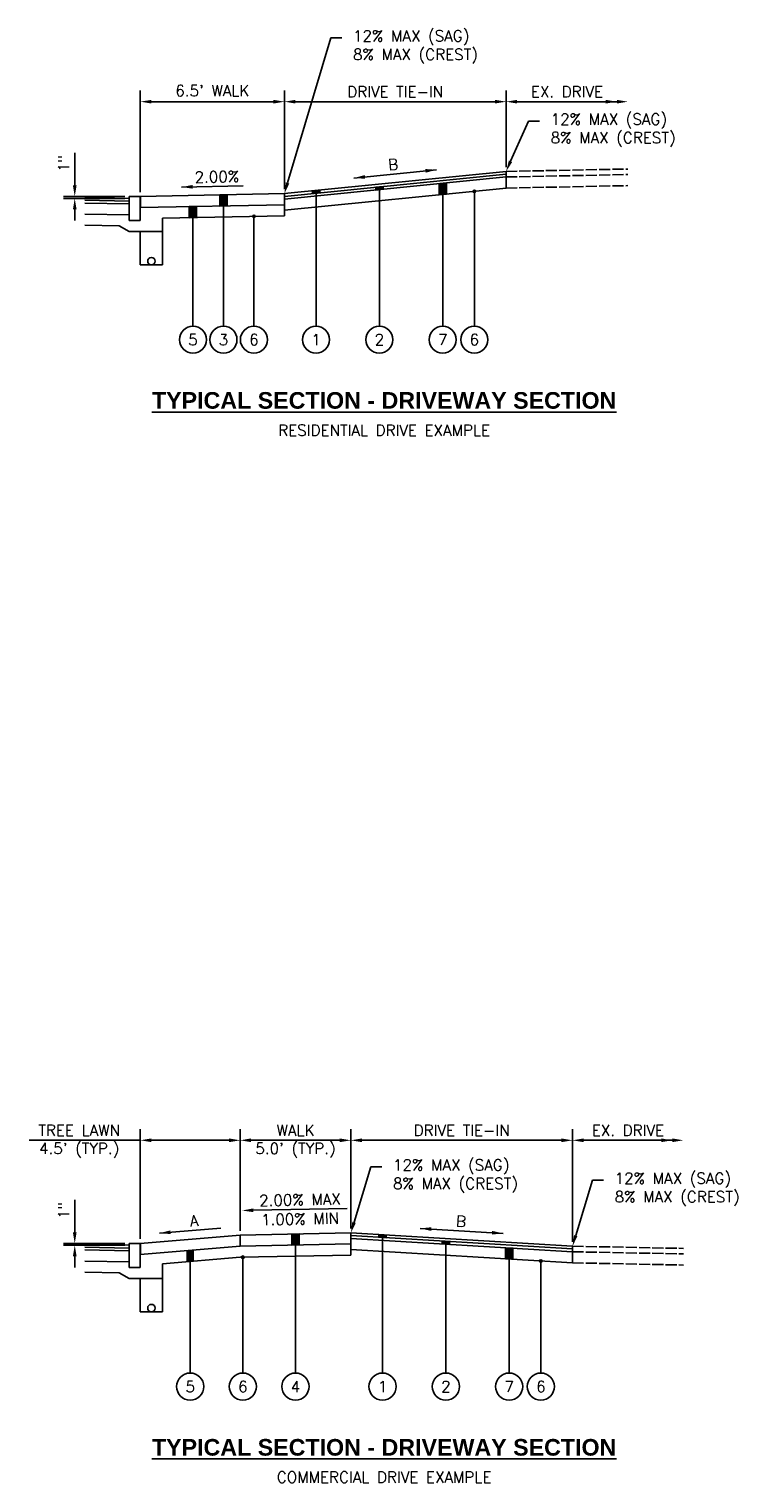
# Model space of a CAD drawing. Extents: x 1490311 to 1490501, y 656428 to 657058.
# Tile 15 of 15: x 1490463 to 1490494, y 656982 to 657048. Entities that reach past the tile are written whole.
import ezdxf
from ezdxf import colors
from ezdxf.entities.mleader import LeaderData, LeaderLine
from ezdxf.enums import TextEntityAlignment as Align
from ezdxf.math import Vec2, Vec3

# ---------------------------------------------------------------- set-up
doc = ezdxf.new("R2010")
doc.units = 0
doc.header["$MEASUREMENT"] = 0
doc.header["$PDMODE"] = 34
doc.header["$PDSIZE"] = 0.004
doc.linetypes.add('C', pattern=[0.6, 0.5, -0.1])
for name, color, linetype in [('E-PAVEMENT', 27, 'C'), ('P-CURB', 6, 'Continuous'), ('P-LABEL', 7, 'Continuous'), ('P-PAVEMENT', 6, 'Continuous')]:
    doc.layers.add(name, color=color, linetype=linetype)
doc.styles.add('SOLID', font='arialbd.ttf')
doc.styles.get("Standard").update_dxf_attribs({"font": 'simplex.shx'})
doc.dimstyles.new('COEC', dxfattribs={"dimscale": 13.9, "dimtxt": 0.18, "dimasz": 0.18, "dimexe": 0.18, "dimexo": 0.0625, "dimgap": 0.09, "dimtad": 1, "dimzin": 0, "dimdsep": 46, "dimtxsty": 'Standard', "dimcen": 0.09, "dimclrd": 256, "dimclre": 256, "dimclrt": 256, "dimaunit": 1, "dimadec": 4, "dimazin": 0, "dimtfac": 1, "dimtofl": 0, "dimtmove": 0, "dimatfit": 3, "dimfxl": 1, "dimtolj": 1, "dimtzin": 0, "dimlwd": -1, "dimlwe": -1, "dimarcsym": 0})

# ---------------------------------------------------------------- blocks, each defined once
blk = doc.blocks.new('*D486')
at = {"layer": 'Defpoints', "color": 0, "transparency": 16777216}
for p in [(1490472.323, 656997.398), (1490467.823, 656992.746), (1490472.323, 656993.121)]:
    blk.add_point(p, dxfattribs=at)
at = {"layer": 'P-LABEL', "transparency": 16777216}
for p, q in [((1490467.823, 656997.398), (1490462.803, 656997.398)), ((1490467.823, 656992.946), (1490467.823, 656997.898)), ((1490471.823, 656997.398), (1490468.323, 656997.398)), ((1490472.323, 656993.321), (1490472.323, 656997.898))]:
    blk.add_line(p, q, dxfattribs=at)
for points in [[(1490468.323, 656997.482), (1490468.323, 656997.315), (1490467.823, 656997.398)], [(1490471.823, 656997.482), (1490471.823, 656997.315), (1490472.323, 656997.398)]]:
    blk.add_solid(points, dxfattribs=at)
at = {"layer": 'P-LABEL', "transparency": 16777216, "insert": (1490465.063, 656997.848), "char_height": 0.5, "attachment_point": 5}
blk.add_mtext('\\A1;TREE LAWN', dxfattribs=at)
blk = doc.blocks.new('*D487')
at = {"layer": 'Defpoints', "color": 0, "transparency": 16777216}
for p in [(1490477.323, 656997.398), (1490472.323, 656993.121), (1490477.323, 656993.221)]:
    blk.add_point(p, dxfattribs=at)
at = {"layer": 'P-LABEL', "transparency": 16777216}
for p, q in [((1490472.323, 656993.321), (1490472.323, 656997.898)), ((1490472.823, 656997.398), (1490476.823, 656997.398)), ((1490477.323, 656993.421), (1490477.323, 656997.898))]:
    blk.add_line(p, q, dxfattribs=at)
for points in [[(1490472.823, 656997.482), (1490472.823, 656997.315), (1490472.323, 656997.398)], [(1490476.823, 656997.482), (1490476.823, 656997.315), (1490477.323, 656997.398)]]:
    blk.add_solid(points, dxfattribs=at)
at = {"layer": 'P-LABEL', "transparency": 16777216, "insert": (1490474.823, 656997.848), "char_height": 0.5, "attachment_point": 5}
blk.add_mtext('\\A1;WALK', dxfattribs=at)
blk = doc.blocks.new('*D488')
at = {"layer": 'Defpoints', "color": 0, "transparency": 16777216}
for p in [(1490487.323, 656997.398), (1490477.323, 656993.221), (1490487.323, 656992.621)]:
    blk.add_point(p, dxfattribs=at)
at = {"layer": 'P-LABEL', "transparency": 16777216}
for p, q in [((1490477.323, 656993.421), (1490477.323, 656997.898)), ((1490477.823, 656997.398), (1490486.823, 656997.398)), ((1490487.323, 656992.821), (1490487.323, 656997.898))]:
    blk.add_line(p, q, dxfattribs=at)
for points in [[(1490477.823, 656997.482), (1490477.823, 656997.315), (1490477.323, 656997.398)], [(1490486.823, 656997.482), (1490486.823, 656997.315), (1490487.323, 656997.398)]]:
    blk.add_solid(points, dxfattribs=at)
at = {"layer": 'P-LABEL', "transparency": 16777216, "insert": (1490482.323, 656997.848), "char_height": 0.5, "attachment_point": 5}
blk.add_mtext('\\A1;DRIVE TIE-IN', dxfattribs=at)
blk = doc.blocks.new('*D489')
at = {"layer": 'Defpoints', "color": 0, "transparency": 16777216}
for p in [(1490467.323, 656992.746), (1490464.864, 656992.663), (1490467.323, 656992.663)]:
    blk.add_point(p, dxfattribs=at)
at = {"layer": 'P-LABEL', "transparency": 16777216}
for p, q in [((1490464.864, 656993.246), (1490464.864, 656994.718)), ((1490467.123, 656992.746), (1490464.364, 656992.746)), ((1490467.123, 656992.663), (1490464.364, 656992.663)), ((1490464.864, 656992.163), (1490464.864, 656991.663))]:
    blk.add_line(p, q, dxfattribs=at)
for points in [[(1490464.781, 656993.246), (1490464.948, 656993.246), (1490464.864, 656992.746)], [(1490464.781, 656992.163), (1490464.948, 656992.163), (1490464.864, 656992.663)]]:
    blk.add_solid(points, dxfattribs=at)
at = {"layer": 'P-LABEL', "transparency": 16777216, "insert": (1490464.367, 656994.232), "char_height": 0.5, "attachment_point": 5, "rotation": 90}
blk.add_mtext('\\A1;1"', dxfattribs=at)
blk = doc.blocks.new('*D490')
at = {"layer": 'Defpoints', "color": 0, "transparency": 16777216}
for p in [(1490467.323, 657039.975), (1490464.864, 657039.891), (1490467.323, 657039.891)]:
    blk.add_point(p, dxfattribs=at)
at = {"layer": 'P-LABEL', "transparency": 16777216}
for p, q in [((1490464.864, 657040.475), (1490464.864, 657041.946)), ((1490467.123, 657039.975), (1490464.364, 657039.975)), ((1490467.123, 657039.891), (1490464.364, 657039.891)), ((1490464.864, 657039.391), (1490464.864, 657038.891))]:
    blk.add_line(p, q, dxfattribs=at)
for points in [[(1490464.781, 657040.475), (1490464.948, 657040.475), (1490464.864, 657039.975)], [(1490464.781, 657039.391), (1490464.948, 657039.391), (1490464.864, 657039.891)]]:
    blk.add_solid(points, dxfattribs=at)
at = {"layer": 'P-LABEL', "transparency": 16777216, "insert": (1490464.367, 657041.46), "char_height": 0.5, "attachment_point": 5, "rotation": 90}
blk.add_mtext('\\A1;1"', dxfattribs=at)
blk = doc.blocks.new('*D491')
at = {"layer": 'Defpoints', "color": 0, "transparency": 16777216}
for p in [(1490474.323, 657044.252), (1490467.823, 657039.975), (1490474.323, 657040.105)]:
    blk.add_point(p, dxfattribs=at)
at = {"layer": 'P-LABEL', "transparency": 16777216}
for p, q in [((1490467.823, 657040.175), (1490467.823, 657044.752)), ((1490474.323, 657040.305), (1490474.323, 657044.752)), ((1490468.323, 657044.252), (1490473.823, 657044.252))]:
    blk.add_line(p, q, dxfattribs=at)
for points in [[(1490468.323, 657044.335), (1490468.323, 657044.169), (1490467.823, 657044.252)], [(1490473.823, 657044.335), (1490473.823, 657044.169), (1490474.323, 657044.252)]]:
    blk.add_solid(points, dxfattribs=at)
at = {"layer": 'P-LABEL', "transparency": 16777216, "insert": (1490471.073, 657044.749), "char_height": 0.5, "attachment_point": 5}
blk.add_mtext("\\A1;6.5' WALK", dxfattribs=at)
blk = doc.blocks.new('*D492')
at = {"layer": 'Defpoints', "color": 0, "transparency": 16777216}
for p in [(1490484.323, 657044.252), (1490484.323, 657041.105), (1490474.323, 657040.105)]:
    blk.add_point(p, dxfattribs=at)
at = {"layer": 'P-LABEL', "transparency": 16777216}
for p, q in [((1490474.323, 657040.305), (1490474.323, 657044.752)), ((1490484.323, 657041.305), (1490484.323, 657044.752)), ((1490474.823, 657044.252), (1490483.823, 657044.252))]:
    blk.add_line(p, q, dxfattribs=at)
for points in [[(1490474.823, 657044.335), (1490474.823, 657044.169), (1490474.323, 657044.252)], [(1490483.823, 657044.335), (1490483.823, 657044.169), (1490484.323, 657044.252)]]:
    blk.add_solid(points, dxfattribs=at)
at = {"layer": 'P-LABEL', "transparency": 16777216, "insert": (1490479.323, 657044.702), "char_height": 0.5, "attachment_point": 5}
blk.add_mtext('\\A1;DRIVE TIE-IN', dxfattribs=at)

msp = doc.modelspace()

# ---------------------------------------------------------------- hatches: boundary and pattern name
at = {"layer": 'P-LABEL'}
h = msp.add_hatch(color=256, dxfattribs=at)
h.dxf.hatch_style = 1
h.paths.add_polyline_path([(1490471.406, 657039.546), (1490471.739, 657039.553), (1490471.739, 657040.053), (1490471.406, 657040.046)])
h = msp.add_hatch(color=256, dxfattribs=at)
h.dxf.hatch_style = 1
h.paths.add_polyline_path([(1490475.584, 657040.106), (1490475.918, 657040.139), (1490475.918, 657040.264), (1490475.584, 657040.231)])
edge = h.paths.add_edge_path(flags=17)
edge.add_line((1490475.918, 657040.139), (1490475.918, 657040.264))
h = msp.add_hatch(color=256, dxfattribs=at)
h.dxf.hatch_style = 1
h.paths.add_polyline_path([(1490478.442, 657040.267), (1490478.775, 657040.3), (1490478.775, 657040.425), (1490478.442, 657040.392)])
h = msp.add_hatch(color=256, dxfattribs=at)
h.dxf.hatch_style = 1
h.paths.add_polyline_path([(1490481.299, 657040.552), (1490481.632, 657040.586), (1490481.632, 657040.086), (1490481.299, 657040.052)])
h = msp.add_hatch(color=256, dxfattribs=at)
h.dxf.hatch_style = 1
edge = h.paths.add_edge_path()
edge.add_arc((1490482.894, 657040.212), 0.055, 0, 360)
h = msp.add_hatch(color=256, dxfattribs=at)
h.dxf.hatch_style = 1
h.paths.add_polyline_path([(1490470.031, 657039.019), (1490470.364, 657039.026), (1490470.364, 657039.526), (1490470.031, 657039.519)])
h = msp.add_hatch(color=256, dxfattribs=at)
h.dxf.hatch_style = 1
edge = h.paths.add_edge_path()
edge.add_arc((1490472.948, 657039.077), 0.055, 0, 360)
h = msp.add_hatch(color=256, dxfattribs=at)
h.dxf.hatch_style = 1
h.paths.add_polyline_path([(1490474.656, 656993.168), (1490474.989, 656993.175), (1490474.989, 656992.675), (1490474.656, 656992.668)])
h = msp.add_hatch(color=256, dxfattribs=at)
h.dxf.hatch_style = 1
h.paths.add_polyline_path([(1490478.585, 656993.021), (1490478.918, 656993.001), (1490478.918, 656993.126), (1490478.585, 656993.146)])
h = msp.add_hatch(color=256, dxfattribs=at)
h.dxf.hatch_style = 1
h.paths.add_polyline_path([(1490481.442, 656992.724), (1490481.775, 656992.704), (1490481.775, 656992.829), (1490481.442, 656992.849)])
h = msp.add_hatch(color=256, dxfattribs=at)
h.dxf.hatch_style = 1
h.paths.add_polyline_path([(1490469.906, 656991.92), (1490470.239, 656991.948), (1490470.239, 656992.448), (1490469.906, 656992.42)])
h = msp.add_hatch(color=256, dxfattribs=at)
h.dxf.hatch_style = 1
edge = h.paths.add_edge_path()
edge.add_arc((1490472.448, 656992.124), 0.055, 0, 360)
h = msp.add_hatch(color=256, dxfattribs=at)
h.dxf.hatch_style = 1
h.paths.add_polyline_path([(1490484.299, 656992.553), (1490484.632, 656992.533), (1490484.632, 656992.033), (1490484.299, 656992.053)])
h = msp.add_hatch(color=256, dxfattribs=at)
h.dxf.hatch_style = 1
edge = h.paths.add_edge_path()
edge.add_arc((1490485.894, 656991.957), 0.055, 0, 360)

# ---------------------------------------------------------------- linework, layer by layer
at = {"layer": 'E-PAVEMENT', "flags": 128}
for points in [[(1490484.323, 657041.105), (1490489.823, 657041.215)], [(1490484.323, 657040.855), (1490489.823, 657040.965)], [(1490484.323, 657040.355), (1490489.823, 657040.465)], [(1490487.323, 656992.621), (1490492.323, 656992.521)], [(1490487.323, 656992.371), (1490492.323, 656992.271)], [(1490487.323, 656991.871), (1490492.323, 656991.771)]]:
    msp.add_lwpolyline(points, dxfattribs=at)
at = {"layer": 'P-CURB', "flags": 128}
for points in [[(1490467.323, 657038.891), (1490467.323, 657039.975)], [(1490467.823, 657038.891), (1490467.823, 657039.975)], [(1490474.323, 657039.105), (1490474.323, 657040.105)], [(1490467.323, 657038.891), (1490467.823, 657038.891)], [(1490467.323, 656991.663), (1490467.323, 656992.746)], [(1490467.823, 656991.663), (1490467.823, 656992.746)], [(1490467.323, 656991.663), (1490467.823, 656991.663)]]:
    msp.add_lwpolyline(points, dxfattribs=at)
at = {"layer": 'P-LABEL'}
for p, q in [((1490484.323, 657041.305), (1490484.323, 657044.752)), ((1490484.823, 657044.252), (1490489.323, 657044.252)), ((1490487.323, 656992.821), (1490487.323, 656997.898)), ((1490487.823, 656997.398), (1490491.823, 656997.398))]:
    msp.add_line(p, q, dxfattribs=at)
for points in [[(1490477.461, 657040.809), (1490481.184, 657041.181)], [(1490469.684, 657040.402), (1490472.462, 657040.458)], [(1490472.919, 656994.241), (1490477.158, 656994.326)], [(1490468.688, 656993.208), (1490471.457, 656993.439)], [(1490480.455, 656993.423), (1490484.19, 656993.199)]]:
    msp.add_lwpolyline(points, dxfattribs=at)
at = {"layer": 'P-LABEL', "const_width": 0.083, "flags": 128}
for points in [[(1490467.823, 657039.975), (1490467.823, 657039.475)], [(1490467.823, 656992.746), (1490467.823, 656992.246)]]:
    msp.add_lwpolyline(points, dxfattribs=at)
at = {"layer": 'P-LABEL', "flags": 128}
for points in [[(1490471.406, 657039.546), (1490471.739, 657039.553), (1490471.739, 657040.053), (1490471.406, 657040.046), (1490471.406, 657039.546)], [(1490471.406, 657040.046), (1490471.406, 657039.546)], [(1490471.573, 657040.05), (1490471.573, 657034.127)], [(1490471.739, 657040.053), (1490471.739, 657039.553)], [(1490475.584, 657040.106), (1490475.918, 657040.139), (1490475.918, 657040.264), (1490475.584, 657040.231), (1490475.584, 657040.106)], [(1490475.584, 657040.106), (1490475.584, 657040.231)], [(1490475.751, 657034.127), (1490475.751, 657040.248)], [(1490475.918, 657040.139), (1490475.918, 657040.264)], [(1490478.442, 657040.267), (1490478.775, 657040.3), (1490478.775, 657040.425), (1490478.442, 657040.392), (1490478.442, 657040.267)], [(1490478.442, 657040.267), (1490478.442, 657040.392)], [(1490478.608, 657034.127), (1490478.608, 657040.408)], [(1490478.775, 657040.3), (1490478.775, 657040.425)], [(1490481.299, 657040.552), (1490481.632, 657040.586), (1490481.632, 657040.086), (1490481.299, 657040.052), (1490481.299, 657040.552)], [(1490481.299, 657040.052), (1490481.299, 657040.552)], [(1490481.466, 657034.127), (1490481.466, 657040.569)], [(1490481.632, 657040.086), (1490481.632, 657040.586)], [(1490482.894, 657034.127), (1490482.894, 657040.212)], [(1490470.031, 657039.019), (1490470.364, 657039.026), (1490470.364, 657039.526), (1490470.031, 657039.519), (1490470.031, 657039.019)], [(1490470.031, 657039.519), (1490470.031, 657039.019)], [(1490470.198, 657039.522), (1490470.198, 657034.127)], [(1490470.364, 657039.526), (1490470.364, 657039.026)], [(1490472.948, 657039.077), (1490472.948, 657034.127)], [(1490474.656, 656993.168), (1490474.989, 656993.175), (1490474.989, 656992.675), (1490474.656, 656992.668), (1490474.656, 656993.168)], [(1490474.656, 656993.168), (1490474.656, 656992.668)], [(1490474.823, 656993.171), (1490474.823, 656986.899)], [(1490474.989, 656993.175), (1490474.989, 656992.675)], [(1490478.585, 656993.146), (1490478.585, 656993.021)], [(1490478.585, 656993.021), (1490478.918, 656993.001), (1490478.918, 656993.126), (1490478.585, 656993.146), (1490478.585, 656993.021)], [(1490478.751, 656993.136), (1490478.751, 656986.899)], [(1490478.918, 656993.126), (1490478.918, 656993.001)], [(1490481.442, 656992.849), (1490481.442, 656992.724)], [(1490481.442, 656992.724), (1490481.775, 656992.704), (1490481.775, 656992.829), (1490481.442, 656992.849), (1490481.442, 656992.724)], [(1490481.608, 656992.839), (1490481.608, 656986.899)], [(1490481.775, 656992.829), (1490481.775, 656992.704)], [(1490470.073, 656992.434), (1490470.073, 656986.899)], [(1490472.448, 656992.124), (1490472.448, 656986.899)], [(1490484.299, 656992.553), (1490484.299, 656992.053)], [(1490484.299, 656992.553), (1490484.632, 656992.533), (1490484.632, 656992.033), (1490484.299, 656992.053), (1490484.299, 656992.553)], [(1490484.465, 656992.543), (1490484.465, 656986.899)], [(1490484.632, 656992.533), (1490484.632, 656992.033)], [(1490485.894, 656991.957), (1490485.894, 656986.899)]]:
    msp.add_lwpolyline(points, dxfattribs=at)
at = {"layer": 'P-LABEL'}
for centre, radius in [((1490482.894, 657040.212), 0.055), ((1490472.948, 657039.077), 0.055), ((1490470.198, 657033.516), 0.611), ((1490471.573, 657033.516), 0.611), ((1490472.948, 657033.516), 0.611), ((1490475.751, 657033.516), 0.611), ((1490478.608, 657033.516), 0.611), ((1490481.466, 657033.516), 0.611), ((1490482.894, 657033.516), 0.611), ((1490472.448, 656992.124), 0.055), ((1490485.894, 656991.957), 0.055), ((1490470.073, 656986.287), 0.611), ((1490472.448, 656986.287), 0.611), ((1490474.823, 656986.287), 0.611), ((1490478.751, 656986.287), 0.611), ((1490481.608, 656986.287), 0.611), ((1490484.465, 656986.287), 0.611), ((1490485.894, 656986.287), 0.611)]:
    msp.add_circle(centre, radius, dxfattribs=at)
for points in [[(1490484.823, 657044.335), (1490484.823, 657044.169), (1490484.323, 657044.252)], [(1490488.823, 657044.335), (1490488.823, 657044.169), (1490489.323, 657044.252)], [(1490489.323, 657044.335), (1490489.323, 657044.169), (1490489.823, 657044.252)], [(1490477.967, 657040.775), (1490477.461, 657040.809), (1490477.95, 657040.941)], [(1490480.695, 657041.048), (1490481.184, 657041.181), (1490480.678, 657041.214)], [(1490470.182, 657040.495), (1490469.684, 657040.402), (1490470.185, 657040.329)], [(1490487.823, 656997.482), (1490487.823, 656997.315), (1490487.323, 656997.398)], [(1490491.323, 656997.482), (1490491.323, 656997.315), (1490491.823, 656997.398)], [(1490491.823, 656997.482), (1490491.823, 656997.315), (1490492.323, 656997.398)], [(1490472.917, 656994.324), (1490472.419, 656994.231), (1490472.921, 656994.157)], [(1490480.949, 656993.31), (1490480.455, 656993.423), (1490480.959, 656993.477)], [(1490469.179, 656993.333), (1490468.688, 656993.208), (1490469.193, 656993.167)], [(1490483.686, 656993.146), (1490484.19, 656993.199), (1490483.696, 656993.312)]]:
    msp.add_solid(points, dxfattribs=at)
at = {"layer": 'P-PAVEMENT', "flags": 128}
for points in [[(1490474.323, 657040.105), (1490484.323, 657041.105)], [(1490474.323, 657039.98), (1490484.323, 657040.98)], [(1490474.323, 657039.855), (1490484.323, 657040.855)], [(1490484.323, 657041.105), (1490484.323, 657040.355)], [(1490467.323, 657039.975), (1490467.823, 657039.975)], [(1490467.823, 657039.975), (1490474.323, 657040.105)], [(1490474.323, 657039.355), (1490484.323, 657040.355)], [(1490467.323, 657039.891), (1490465.323, 657039.931)], [(1490467.323, 657039.766), (1490465.323, 657039.806)], [(1490467.323, 657039.641), (1490465.323, 657039.681)], [(1490467.823, 657039.475), (1490474.323, 657039.605)], [(1490467.323, 657039.141), (1490465.323, 657039.181)], [(1490466.874, 657038.65), (1490465.323, 657038.681)], [(1490467.323, 657038.391), (1490466.874, 657038.65)], [(1490468.823, 657038.995), (1490474.323, 657039.105)], [(1490468.823, 657038.391), (1490468.823, 657038.995)], [(1490468.823, 657038.391), (1490467.323, 657038.391)], [(1490467.823, 657038.391), (1490467.823, 657036.891)], [(1490468.823, 657038.391), (1490468.823, 657036.891)], [(1490467.823, 657036.891), (1490468.823, 657036.891)], [(1490467.323, 656992.746), (1490467.823, 656992.746)], [(1490467.823, 656992.746), (1490472.323, 656993.121)], [(1490472.323, 656993.121), (1490477.323, 656993.221)], [(1490472.323, 656992.621), (1490472.323, 656993.121)], [(1490477.323, 656992.721), (1490477.323, 656993.221)], [(1490477.323, 656993.221), (1490487.323, 656992.621)], [(1490477.323, 656993.096), (1490487.323, 656992.496)], [(1490477.323, 656992.971), (1490487.323, 656992.371)], [(1490467.323, 656992.663), (1490465.323, 656992.703)], [(1490467.323, 656992.538), (1490465.323, 656992.578)], [(1490467.323, 656992.413), (1490465.323, 656992.453)], [(1490467.823, 656992.246), (1490472.323, 656992.621)], [(1490468.823, 656991.83), (1490472.323, 656992.121)], [(1490472.323, 656992.621), (1490477.323, 656992.721)], [(1490472.323, 656992.121), (1490477.323, 656992.221)], [(1490477.323, 656992.721), (1490477.323, 656992.221)], [(1490477.323, 656992.471), (1490487.323, 656991.871)], [(1490487.323, 656991.871), (1490487.323, 656992.621)], [(1490467.323, 656991.913), (1490465.323, 656991.953)], [(1490466.874, 656991.422), (1490465.323, 656991.453)], [(1490467.323, 656991.163), (1490466.874, 656991.422)], [(1490468.823, 656991.83), (1490468.823, 656991.163)], [(1490468.823, 656991.163), (1490467.323, 656991.163)], [(1490467.823, 656991.163), (1490467.823, 656989.663)], [(1490468.823, 656991.163), (1490468.823, 656989.663)], [(1490467.823, 656989.663), (1490468.823, 656989.663)]]:
    msp.add_lwpolyline(points, dxfattribs=at)
at = {"layer": 'P-PAVEMENT'}
for centre in [(1490468.323, 657037.058), (1490468.323, 656989.83)]:
    msp.add_circle(centre, 0.167, dxfattribs=at)

# ---------------------------------------------------------------- texts
at = {"layer": 'P-LABEL'}
for s, rotation, p in [('B', 5.71059, (1490479.224, 657041.419)), ('2.00%%%', 1.14576, (1490471.276, 657040.866)), ('2.00%%% MAX', 1.14576, (1490475.026, 656994.715)), ('1.00%%% MIN', 1.14576, (1490475.026, 656993.851)), ('A', 4.76362, (1490470.248, 656993.772)), ('B', 356.56637, (1490482.293, 656993.746))]:
    msp.add_text(s, height=0.5, rotation=rotation, dxfattribs=at).set_placement(p, align=Align.MIDDLE_CENTER)
for s, p in [('5', (1490470.198, 657033.516)), ('3', (1490471.573, 657033.516)), ('6', (1490472.948, 657033.516)), ('1', (1490475.751, 657033.516)), ('2', (1490478.608, 657033.516)), ('7', (1490481.466, 657033.516)), ('6', (1490482.894, 657033.516)), ('RESIDENTIAL DRIVE EXAMPLE', (1490478.823, 657029.429)), ('5', (1490470.073, 656986.287)), ('6', (1490472.448, 656986.287)), ('4', (1490474.823, 656986.287)), ('1', (1490478.751, 656986.287)), ('2', (1490481.608, 656986.287)), ('7', (1490484.465, 656986.287)), ('6', (1490485.894, 656986.287)), ('COMMERCIAL DRIVE EXAMPLE', (1490478.823, 656982.201))]:
    msp.add_text(s, height=0.5, dxfattribs=at).set_placement(p, align=Align.MIDDLE_CENTER)
at = {"layer": 'P-LABEL', "style": 'SOLID'}
for p in [(1490478.823, 657030.777), (1490478.823, 656983.548)]:
    msp.add_text('%%UTYPICAL SECTION - DRIVEWAY SECTION', height=0.75, dxfattribs=at).set_placement(p, align=Align.MIDDLE_CENTER)
at = {"layer": 'P-LABEL', "char_height": 0.5, "attachment_point": 5}
for insert in [(1490487.073, 657044.702), (1490489.823, 656997.848)]:
    msp.add_mtext('\\A1;EX. DRIVE', dxfattribs=dict(at, insert=insert))
for s, insert in [("4.5' (TYP.)", (1490465.063, 656996.948)), ("5.0' (TYP.)", (1490474.823, 656996.948))]:
    msp.add_mtext_dynamic_manual_height_columns(s, width=4.08884, gutter_width=2.5, heights=[0], dxfattribs=dict(at, insert=insert))

# ---------------------------------------------------------------- dimensions: what is measured, and where the dimension line sits
at = {"layer": 'P-LABEL'}
for base, p1, p2, text, picture, middle in [((1490474.323, 657044.252), (1490467.823, 657039.975), (1490474.323, 657040.105), "6.5' WALK", '*D491', (1490471.073, 657044.252)), ((1490484.323, 657044.252), (1490474.323, 657040.105), (1490484.323, 657041.105), 'DRIVE TIE-IN', '*D492', (1490479.323, 657044.252)), ((1490472.323, 656997.398), (1490467.823, 656992.746), (1490472.323, 656993.121), 'TREE LAWN', '*D486', (1490465.063, 656997.398)), ((1490477.323, 656997.398), (1490472.323, 656993.121), (1490477.323, 656993.221), 'WALK', '*D487', (1490474.823, 656997.398)), ((1490487.323, 656997.398), (1490477.323, 656993.221), (1490487.323, 656992.621), 'DRIVE TIE-IN', '*D488', (1490482.323, 656997.398))]:
    dim = msp.add_linear_dim(base=base, p1=p1, p2=p2, text=text, dimstyle='COEC', override={"dimscale": 4, "dimtxt": 0.125, "dimasz": 0.125, "dimexe": 0.125, "dimexo": 0.05, "dimgap": 0.05}, dxfattribs=at)
    dim.commit()
    dim.dimension.update_dxf_attribs({"geometry": picture, "text_midpoint": middle, "dimtype": 160})
for base, p1, p2, picture, middle in [((1490464.864, 657039.891), (1490467.323, 657039.975), (1490467.323, 657039.891), '*D490', (1490464.864, 657041.46)), ((1490464.864, 656992.663), (1490467.323, 656992.746), (1490467.323, 656992.663), '*D489', (1490464.864, 656994.232))]:
    dim = msp.add_linear_dim(base=base, p1=p1, p2=p2, angle=90, text='1"', dimstyle='COEC', override={"dimscale": 4, "dimtxt": 0.125, "dimasz": 0.125, "dimexe": 0.125, "dimexo": 0.05, "dimgap": 0.05}, dxfattribs=at)
    dim.commit()
    dim.dimension.update_dxf_attribs({"geometry": picture, "text_midpoint": middle, "dimtype": 160})

# ---------------------------------------------------------------- leaders
ml = msp.add_multileader_mtext('Standard', dxfattribs=at)
ml.set_content('12% MAX (SAG)\\P8% MAX (CREST)', color=256)
ml.set_leader_properties(color=256, linetype='ByLayer', lineweight=-1)
ml.build(insert=Vec2(0, 0))
ml.multileader.update_dxf_attribs({"dogleg_length": 0.125, "arrow_head_size": 0.5, "scale": 4})
ctx = ml.context
ctx.base_point, ctx.scale, ctx.char_height, ctx.arrow_head_size, ctx.landing_gap_size, ctx.plane_origin = Vec3(1490476.918, 657047.137), 4, 0.5, 0.5, 0.5, Vec3(1490474.323, 657040.105)
notes = []
notes.append((ctx, [(0, (1, 1, 0), (1490476.418, 657047.137), (1, 0), 0.5, [(0, [(1490474.323, 657040.105)], 0, [])])]))
ctx.mtext.insert, ctx.mtext.flow_direction = Vec3(1490477.418, 657047.47), 5
ml = msp.add_multileader_mtext('Standard', dxfattribs=at)
ml.set_content('12% MAX (SAG)\\P8% MAX (CREST)', color=256)
ml.set_leader_properties(color=256, linetype='ByLayer', lineweight=-1)
ml.build(insert=Vec2(0, 0))
ml.multileader.update_dxf_attribs({"dogleg_length": 0.125, "arrow_head_size": 0.5, "scale": 4})
ctx = ml.context
ctx.base_point, ctx.scale, ctx.char_height, ctx.arrow_head_size, ctx.landing_gap_size, ctx.plane_origin = Vec3(1490485.837, 657043.378), 4, 0.5, 0.5, 0.5, Vec3(1490484.323, 657041.105)
notes.append((ctx, [(0, (1, 1, 0), (1490485.337, 657043.378), (1, 0), 0.5, [(0, [(1490484.323, 657041.105)], 0, [])])]))
ctx.mtext.insert, ctx.mtext.flow_direction = Vec3(1490486.337, 657043.712), 5
ml = msp.add_multileader_mtext('Standard', dxfattribs=at)
ml.set_content('12% MAX (SAG)\\P8% MAX (CREST)', color=256)
ml.set_leader_properties(color=256, linetype='ByLayer', lineweight=-1)
ml.build(insert=Vec2(0, 0))
ml.multileader.update_dxf_attribs({"dogleg_length": 0.125, "arrow_head_size": 0.5, "scale": 4})
ctx = ml.context
ctx.base_point, ctx.scale, ctx.char_height, ctx.arrow_head_size, ctx.landing_gap_size, ctx.plane_origin = Vec3(1490478.724, 656996.201), 4, 0.5, 0.5, 0.5, Vec3(1490477.323, 656993.221)
notes.append((ctx, [(0, (1, 1, 0), (1490478.224, 656996.201), (1, 0), 0.5, [(0, [(1490477.323, 656993.221)], 0, [])])]))
ctx.mtext.insert, ctx.mtext.flow_direction = Vec3(1490479.224, 656996.534), 5
ml = msp.add_multileader_mtext('Standard', dxfattribs=at)
ml.set_content('12% MAX (SAG)\\P8% MAX (CREST)', color=256)
ml.set_leader_properties(color=256, linetype='ByLayer', lineweight=-1)
ml.build(insert=Vec2(0, 0))
ml.multileader.update_dxf_attribs({"dogleg_length": 0.125, "arrow_head_size": 0.5, "scale": 4})
ctx = ml.context
ctx.base_point, ctx.scale, ctx.char_height, ctx.arrow_head_size, ctx.landing_gap_size, ctx.plane_origin = Vec3(1490488.724, 656995.601), 4, 0.5, 0.5, 0.5, Vec3(1490487.323, 656992.621)
notes.append((ctx, [(0, (1, 1, 0), (1490488.224, 656995.601), (1, 0), 0.5, [(0, [(1490487.323, 656992.621)], 0, [])])]))
ctx.mtext.insert, ctx.mtext.flow_direction = Vec3(1490489.224, 656995.934), 5
for ctx, leaders in notes:
    for number, flags, end, landing, length, lines in leaders:
        leader = LeaderData()
        leader.index, (leader.has_last_leader_line, leader.has_dogleg_vector, leader.attachment_direction) = number, flags
        leader.last_leader_point, leader.dogleg_vector, leader.dogleg_length = Vec3(end), Vec3(landing), length
        for number, points, colour, breaks in lines:
            line = LeaderLine()
            line.index, line.vertices, line.color, line.breaks = number, Vec3.list(points), colors.encode_raw_color(colour), breaks
            leader.lines.append(line)
        ctx.leaders.append(leader)

doc.saveas('drawing.dxf')
